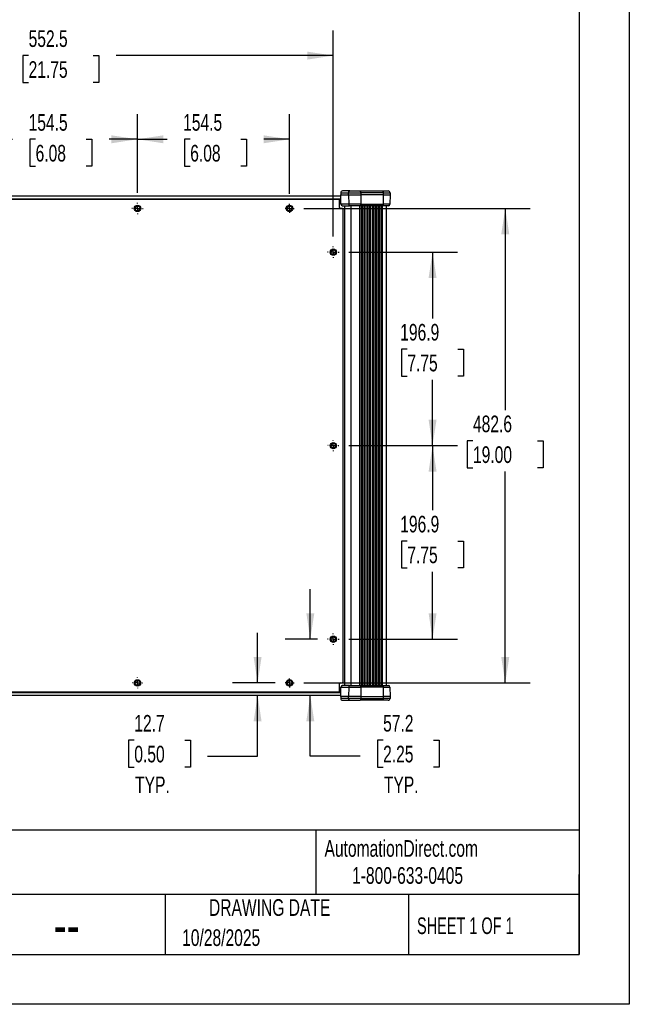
# Model space of a CAD drawing. Header units: millimetres. Extents: x 0 to 2235, y 0 to 1727.
# Tile 3 of 6: x 1616 to 2235, y 0 to 1001. Entities that reach past the tile are written whole.
import ezdxf

# ---------------------------------------------------------------- set-up
doc = ezdxf.new("R2010")
doc.units = ezdxf.units.MM
doc.header["$LTSCALE"] = 8
doc.linetypes.add('CENTERX2', pattern=[20.32, 12.7, -2.54, 2.54, -2.54])
doc.layers.add('CENTER', color=40, linetype='CENTERX2')
doc.layers.add('DIMENSIONS', color=140, linetype='Continuous', lineweight=25)
doc.layers.add('TEXT', color=140, linetype='Continuous', lineweight=25)
doc.styles.add('SLDTEXTSTYLE0', font='TXT', dxfattribs={"width": 0.7})
doc.styles.add('SLDTEXTSTYLE1', font='TXT', dxfattribs={"width": 0.65})
doc.dimstyles.new('SLDDIMSTYLE1', dxfattribs={"dimtxt": 17.264063, "dimasz": 26.416, "dimexe": 0, "dimexo": 0.0625, "dimgap": 4.316016, "dimtad": 0, "dimtih": 1, "dimtoh": 1, "dimdec": 1, "dimrnd": 1e-09, "dimzin": 12, "dimdsep": 46, "dimtxsty": 'SLDTEXTSTYLE0', "dimsah": 1, "dimcen": 0.09, "dimadec": 0, "dimazin": 3, "dimtfac": 1, "dimtdec": 1, "dimtofl": 0, "dimtmove": 0, "dimatfit": 3, "dimfxl": 0, "dimfrac": 2, "dimtolj": 1, "dimtzin": 12, "dimarcsym": 0})
doc.dimstyles.new('SLDDIMSTYLE2', dxfattribs={"dimtxt": 17.264063, "dimasz": 26.416, "dimexe": 0, "dimexo": 0.0625, "dimgap": 4.316016, "dimtad": 0, "dimtih": 1, "dimtoh": 1, "dimdec": 1, "dimrnd": 1e-09, "dimzin": 12, "dimdsep": 46, "dimtxsty": 'SLDTEXTSTYLE0', "dimsah": 1, "dimcen": 0.09, "dimadec": 0, "dimazin": 3, "dimtfac": 1, "dimtdec": 1, "dimtmove": 0, "dimatfit": 0, "dimfxl": 0, "dimfrac": 2, "dimtolj": 1, "dimtzin": 12, "dimarcsym": 0})

# ---------------------------------------------------------------- blocks, each defined once
blk = doc.blocks.new('_D_10')
at = {"layer": 'DIMENSIONS'}
for p, q in [((1581, 825.2), (1581, 905.2)), ((1735.5, 825.4), (1735.5, 905.2)), ((1581, 879.8), (1608.6, 879.8)), ((1632, 879.8), (1626.2, 879.8)), ((1626.2, 879.8), (1626.2, 852.3)), ((1683.3, 879.8), (1689.1, 879.8)), ((1689.1, 879.8), (1689.1, 852.3)), ((1735.5, 879.8), (1706.7, 879.8)), ((1626.2, 852.3), (1632, 852.3)), ((1689.1, 852.3), (1683.3, 852.3))]:
    blk.add_line(p, q, dxfattribs=at)
for points in [[(1581, 879.8), (1607.4, 875.7), (1607.4, 883.8)], [(1735.5, 879.8), (1709.1, 883.8), (1709.1, 875.7)]]:
    blk.add_solid(points, dxfattribs=at)
at = {"layer": 'DIMENSIONS', "char_height": 16.93, "attachment_point": 1, "style": 'SLDTEXTSTYLE0'}
for s, insert in [('154.5', (1624.9, 905.4)), ('6.08', (1632, 874.1))]:
    blk.add_mtext(s, dxfattribs=dict(at, insert=insert))
blk = doc.blocks.new('_D_11')
at = {"layer": 'DIMENSIONS'}
for p, q in [((1735.5, 825.4), (1735.5, 905.2)), ((1890, 824.2), (1890, 905.2)), ((1735.5, 879.8), (1765.7, 879.8)), ((1789.1, 879.8), (1783.3, 879.8)), ((1783.3, 879.8), (1783.3, 852.3)), ((1840.4, 879.8), (1846.2, 879.8)), ((1846.2, 879.8), (1846.2, 852.3)), ((1890, 879.8), (1863.8, 879.8)), ((1783.3, 852.3), (1789.1, 852.3)), ((1846.2, 852.3), (1840.4, 852.3))]:
    blk.add_line(p, q, dxfattribs=at)
for points in [[(1735.5, 879.8), (1761.9, 875.7), (1761.9, 883.8)], [(1890, 879.8), (1863.6, 883.8), (1863.6, 875.7)]]:
    blk.add_solid(points, dxfattribs=at)
at = {"layer": 'DIMENSIONS', "char_height": 16.93, "attachment_point": 1, "style": 'SLDTEXTSTYLE0'}
for s, insert in [('154.5', (1781.9, 905.4)), ('6.08', (1789.1, 874.1))]:
    blk.add_mtext(s, dxfattribs=dict(at, insert=insert))
blk = doc.blocks.new('_D_12')
at = {"layer": 'DIMENSIONS'}
for p, q in [((1382, 780.7), (1382, 990.3)), ((1934.5, 781), (1934.5, 990.3)), ((1382, 964.9), (1601.5, 964.9)), ((1624.9, 964.9), (1619.1, 964.9)), ((1619.1, 964.9), (1619.1, 937.4)), ((1690.5, 964.9), (1696.3, 964.9)), ((1696.3, 964.9), (1696.3, 937.4)), ((1934.5, 964.9), (1713.9, 964.9)), ((1619.1, 937.4), (1624.9, 937.4)), ((1696.3, 937.4), (1690.5, 937.4))]:
    blk.add_line(p, q, dxfattribs=at)
for points in [[(1382, 964.9), (1408.5, 960.8), (1408.5, 968.9)], [(1934.5, 964.9), (1908.1, 968.9), (1908.1, 960.8)]]:
    blk.add_solid(points, dxfattribs=at)
at = {"layer": 'DIMENSIONS', "char_height": 16.93, "attachment_point": 1, "style": 'SLDTEXTSTYLE0'}
for s, insert in [('552.5', (1624.9, 990.6)), ('21.75', (1624.9, 959.2))]:
    blk.add_mtext(s, dxfattribs=dict(at, insert=insert))
blk = doc.blocks.new('_D_13')
at = {"layer": 'DIMENSIONS'}
for p, q in [((1911.1, 371.3), (1911.1, 422.1)), ((1918.5, 371.3), (1885.7, 371.3)), ((1911.1, 252.5), (1911.1, 314.2)), ((1985.1, 268.6), (1979.3, 268.6)), ((1979.3, 268.6), (1979.3, 241.2)), ((2036.4, 268.6), (2042.2, 268.6)), ((2042.2, 268.6), (2042.2, 241.2)), ((1961.9, 252.5), (1911.1, 252.5)), ((1979.3, 241.2), (1985.1, 241.2)), ((2042.2, 241.2), (2036.4, 241.2))]:
    blk.add_line(p, q, dxfattribs=at)
for points in [[(1911.1, 371.3), (1915.2, 397.8), (1907.1, 397.8)], [(1911.1, 314.2), (1907.1, 287.8), (1915.2, 287.8)]]:
    blk.add_solid(points, dxfattribs=at)
at = {"layer": 'DIMENSIONS', "char_height": 16.93, "attachment_point": 1, "style": 'SLDTEXTSTYLE0'}
for s, insert in [('57.2', (1985.1, 294.3)), ('2.25', (1985.1, 263)), ('TYP.', (1985.9, 231.7))]:
    blk.add_mtext(s, dxfattribs=dict(at, insert=insert))
blk = doc.blocks.new('_D_14')
at = {"layer": 'DIMENSIONS'}
for p, q in [((1857.6, 326.9), (1857.6, 377.7)), ((1875.4, 326.9), (1832.2, 326.9)), ((1857.6, 252.5), (1857.6, 314.2)), ((1732.3, 268.6), (1726.5, 268.6)), ((1726.5, 268.6), (1726.5, 241.2)), ((1783.6, 268.6), (1789.4, 268.6)), ((1789.4, 268.6), (1789.4, 241.2)), ((1806.8, 252.5), (1857.6, 252.5)), ((1726.5, 241.2), (1732.3, 241.2)), ((1789.4, 241.2), (1783.6, 241.2))]:
    blk.add_line(p, q, dxfattribs=at)
for points in [[(1857.6, 326.9), (1861.6, 353.3), (1853.5, 353.3)], [(1857.6, 314.2), (1853.5, 287.8), (1861.6, 287.8)]]:
    blk.add_solid(points, dxfattribs=at)
at = {"layer": 'DIMENSIONS', "char_height": 16.93, "attachment_point": 1, "style": 'SLDTEXTSTYLE0'}
for s, insert in [('12.7', (1732.3, 294.3)), ('0.50', (1732.3, 263)), ('TYP.', (1733.1, 231.7))]:
    blk.add_mtext(s, dxfattribs=dict(at, insert=insert))
blk = doc.blocks.new('_D_15')
at = {"layer": 'DIMENSIONS'}
for p, q in [((1950.4, 765), (2060.7, 765)), ((2035.3, 765), (2035.3, 697.6)), ((2009.7, 666.3), (2003.9, 666.3)), ((2003.9, 666.3), (2003.9, 638.9)), ((2061, 666.3), (2066.8, 666.3)), ((2066.8, 666.3), (2066.8, 638.9)), ((2003.9, 638.9), (2009.7, 638.9)), ((2035.3, 568.2), (2035.3, 635)), ((2066.8, 638.9), (2061, 638.9)), ((1950.2, 568.2), (2060.7, 568.2))]:
    blk.add_line(p, q, dxfattribs=at)
for points in [[(2035.3, 765), (2031.3, 738.6), (2039.4, 738.6)], [(2035.3, 568.2), (2039.4, 594.6), (2031.3, 594.6)]]:
    blk.add_solid(points, dxfattribs=at)
at = {"layer": 'DIMENSIONS', "char_height": 16.93, "attachment_point": 1, "style": 'SLDTEXTSTYLE0'}
for s, insert in [('196.9', (2002.5, 692)), ('7.75', (2009.7, 660.7))]:
    blk.add_mtext(s, dxfattribs=dict(at, insert=insert))
blk = doc.blocks.new('_D_16')
at = {"layer": 'DIMENSIONS'}
for p, q in [((1950.2, 568.2), (2060.7, 568.2)), ((2035.3, 568.2), (2035.3, 502.5)), ((2009.7, 471.2), (2003.9, 471.2)), ((2003.9, 471.2), (2003.9, 443.8)), ((2061, 471.2), (2066.8, 471.2)), ((2066.8, 471.2), (2066.8, 443.8)), ((2003.9, 443.8), (2009.7, 443.8)), ((2066.8, 443.8), (2061, 443.8)), ((2035.3, 371.3), (2035.3, 439.9)), ((1950.4, 371.3), (2060.7, 371.3))]:
    blk.add_line(p, q, dxfattribs=at)
for points in [[(2035.3, 568.2), (2031.3, 541.8), (2039.4, 541.8)], [(2035.3, 371.3), (2039.4, 397.8), (2031.3, 397.8)]]:
    blk.add_solid(points, dxfattribs=at)
at = {"layer": 'DIMENSIONS', "char_height": 16.93, "attachment_point": 1, "style": 'SLDTEXTSTYLE0'}
for s, insert in [('196.9', (2002.5, 496.9)), ('7.75', (2009.7, 465.6))]:
    blk.add_mtext(s, dxfattribs=dict(at, insert=insert))
blk = doc.blocks.new('_D_17')
at = {"layer": 'DIMENSIONS'}
for p, q in [((1904.7, 809.5), (2134.6, 809.5)), ((2109.2, 809.5), (2109.2, 604.4)), ((2076.4, 573.1), (2070.6, 573.1)), ((2070.6, 573.1), (2070.6, 545.6)), ((2142, 573.1), (2147.8, 573.1)), ((2147.8, 573.1), (2147.8, 545.6)), ((2070.6, 545.6), (2076.4, 545.6)), ((2109.2, 326.9), (2109.2, 541.8)), ((2147.8, 545.6), (2142, 545.6)), ((1904.7, 326.9), (2134.6, 326.9))]:
    blk.add_line(p, q, dxfattribs=at)
for points in [[(2109.2, 809.5), (2105.1, 783.1), (2113.3, 783.1)], [(2109.2, 326.9), (2113.3, 353.3), (2105.1, 353.3)]]:
    blk.add_solid(points, dxfattribs=at)
at = {"layer": 'DIMENSIONS', "char_height": 16.93, "attachment_point": 1, "style": 'SLDTEXTSTYLE0'}
for s, insert in [('482.6', (2076.4, 598.8)), ('19.00', (2076.4, 567.5))]:
    blk.add_mtext(s, dxfattribs=dict(at, insert=insert))
blk = doc.blocks.new('SW_CENTERMARKSYMBOL_2')
at = {"layer": 'CENTER', "color": 0}
for p, q in [((-5.08, 0), (-5.7912, 0)), ((0, 0), (-2.54, 0)), ((0, 5.08), (0, 5.7912)), ((0, 0), (0, 2.54)), ((0, 0), (0, -2.54)), ((0, 0), (2.54, 0)), ((5.08, 0), (5.7912, 0)), ((0, -5.08), (0, -5.7912))]:
    blk.add_line(p, q, dxfattribs=at)
blk = doc.blocks.new('SW_CENTERMARKSYMBOL_3')
at = {"layer": 'CENTER', "color": 0}
for p, q in [((-5.08, 0), (-5.7912, 0)), ((0, 0), (-2.54, 0)), ((0, 5.08), (0, 5.7912)), ((0, 0), (0, 2.54)), ((0, 0), (0, -2.54)), ((0, 0), (2.54, 0)), ((5.08, 0), (5.7912, 0)), ((0, -5.08), (0, -5.7912))]:
    blk.add_line(p, q, dxfattribs=at)
blk = doc.blocks.new('SW_CENTERMARKSYMBOL_4')
at = {"layer": 'CENTER', "color": 0}
for p, q in [((-2.54, 0), (-4.52374, 0)), ((0, 0), (-2.54, 0)), ((0, 2.54), (0, 4.52374)), ((0, 0), (0, 2.54)), ((0, 0), (0, -2.54)), ((0, 0), (2.54, 0)), ((2.54, 0), (4.52374, 0)), ((0, -2.54), (0, -4.52374))]:
    blk.add_line(p, q, dxfattribs=at)
blk = doc.blocks.new('SW_CENTERMARKSYMBOL_5')
at = {"layer": 'CENTER', "color": 0}
for p, q in [((-5.08, 0), (-5.7912, 0)), ((0, 0), (-2.54, 0)), ((0, 5.08), (0, 5.7912)), ((0, 0), (0, 2.54)), ((0, 0), (0, -2.54)), ((0, 0), (2.54, 0)), ((5.08, 0), (5.7912, 0)), ((0, -5.08), (0, -5.7912))]:
    blk.add_line(p, q, dxfattribs=at)
blk = doc.blocks.new('SW_CENTERMARKSYMBOL_6')
at = {"layer": 'CENTER', "color": 0}
for p, q in [((-2.54, 0), (-4.52374, 0)), ((0, 0), (-2.54, 0)), ((0, 2.54), (0, 4.52374)), ((0, 0), (0, 2.54)), ((0, 0), (0, -2.54)), ((0, 0), (2.54, 0)), ((2.54, 0), (4.52374, 0)), ((0, -2.54), (0, -4.52374))]:
    blk.add_line(p, q, dxfattribs=at)
blk = doc.blocks.new('SW_CENTERMARKSYMBOL_14')
at = {"layer": 'CENTER', "color": 0}
for p, q in [((-5.08, 0), (-5.5118, 0)), ((0, 0), (-2.54, 0)), ((0, 5.08), (0, 5.5118)), ((0, 0), (0, 2.54)), ((0, 0), (0, -2.54)), ((0, 0), (2.54, 0)), ((5.08, 0), (5.5118, 0)), ((0, -5.08), (0, -5.5118))]:
    blk.add_line(p, q, dxfattribs=at)
blk = doc.blocks.new('SW_CENTERMARKSYMBOL_15')
at = {"layer": 'CENTER', "color": 0}
for p, q in [((-5.08, 0), (-5.5118, 0)), ((0, 0), (-2.54, 0)), ((0, 5.08), (0, 5.5118)), ((0, 0), (0, 2.54)), ((0, 0), (0, -2.54)), ((0, 0), (2.54, 0)), ((5.08, 0), (5.5118, 0)), ((0, -5.08), (0, -5.5118))]:
    blk.add_line(p, q, dxfattribs=at)

msp = doc.modelspace()

# ---------------------------------------------------------------- linework, layer by layer
at = {"color": 7, "linetype": 'Continuous'}
for p, q in [((2235.22, 1727.22), (2235.22, 0.02)), ((2235.22, 0.02), (0.02, 0.02))]:
    msp.add_line(p, q, dxfattribs=at)
for p, q in [((1374.45, 822.19), (1942.08, 822.19)), ((1941.98, 825.21), (1941.98, 823.21)), ((1941.98, 825.21), (1950.04, 825.21)), ((1941.98, 823.21), (1942.06, 823.21)), ((1942.06, 823.21), (1950.04, 823.21)), ((1942.25, 813.68), (1942.06, 823.21)), ((1951.28, 827.21), (1943.98, 827.21)), ((1950.04, 823.21), (1950.04, 825.21)), ((1950.04, 825.21), (1962.4, 825.21)), ((1950.04, 823.21), (1962.4, 823.21)), ((1950.04, 823.21), (1950.14, 813.68)), ((1951.28, 827.21), (1961.88, 827.21)), ((1961.88, 827.21), (1984.91, 827.21)), ((1962.4, 823.21), (1962.36, 813.68)), ((1962.4, 825.21), (1962.4, 823.21)), ((1985.43, 825.21), (1962.4, 825.21)), ((1985.43, 823.21), (1962.4, 823.21)), ((1984.91, 827.21), (1990.18, 827.21)), ((1985.39, 813.68), (1985.43, 823.21)), ((1985.43, 823.21), (1985.43, 825.21)), ((1985.43, 825.21), (1992.18, 825.21)), ((1985.43, 823.21), (1992.18, 823.21)), ((1992.18, 823.21), (1992.01, 813.68)), ((1992.18, 825.21), (1992.18, 823.21)), ((1374.39, 819.11), (1942.14, 819.11)), ((1376.49, 819.02), (1940.05, 819.02)), ((1940.84, 810.29), (1940.84, 818.22)), ((1940.84, 815.84), (1940.84, 815.84)), ((1940.84, 810.26), (1940.84, 815.84)), ((1950.14, 813.68), (1942.25, 813.68)), ((1943.74, 812.21), (1951.07, 812.21)), ((1946.08, 324.18), (1946.08, 812.21)), ((1962.36, 813.68), (1950.14, 813.68)), ((1961.97, 812.21), (1951.07, 812.21)), ((1952.57, 324.18), (1952.57, 812.21)), ((1961.34, 324.18), (1961.34, 812.21)), ((1985, 812.21), (1961.97, 812.21)), ((1962.36, 813.68), (1985.39, 813.68)), ((1962.64, 812.21), (1962.64, 324.18)), ((1964.09, 324.18), (1964.09, 812.21)), ((1965.53, 812.21), (1965.53, 324.18)), ((1966.98, 324.18), (1966.98, 812.21)), ((1968.43, 812.21), (1968.43, 324.18)), ((1969.88, 324.18), (1969.88, 812.21)), ((1971.33, 812.21), (1971.33, 324.18)), ((1972.78, 324.18), (1972.78, 812.21)), ((1974.23, 812.21), (1974.23, 324.18)), ((1975.68, 324.18), (1975.68, 812.21)), ((1977.13, 812.21), (1977.13, 324.18)), ((1978.57, 324.18), (1978.57, 812.21)), ((1980.02, 812.21), (1980.02, 324.18)), ((1981.47, 324.18), (1981.47, 812.21)), ((1982.92, 812.21), (1982.92, 324.18)), ((1984.37, 324.18), (1984.37, 812.21)), ((1990.51, 812.21), (1985, 812.21)), ((1992.01, 813.68), (1985.39, 813.68)), ((1988.08, 812.21), (1988.08, 324.18)), ((1943.22, 809.49), (1941.64, 809.49)), ((1944.02, 808.7), (1944.02, 327.69)), ((1940.84, 320.54), (1940.84, 326.12)), ((1940.84, 318.16), (1940.84, 326.1)), ((1940.84, 320.54), (1940.84, 320.54)), ((1941.64, 326.89), (1943.22, 326.89)), ((1942.25, 322.7), (1950.14, 322.7)), ((1951.07, 324.18), (1943.74, 324.18)), ((1950.14, 322.7), (1950.04, 313.18)), ((1950.14, 322.7), (1962.36, 322.7)), ((1951.07, 324.18), (1961.97, 324.18)), ((1961.97, 324.18), (1985, 324.18)), ((1962.36, 322.7), (1962.4, 313.18)), ((1985.39, 322.7), (1962.36, 322.7)), ((1985, 324.18), (1990.51, 324.18)), ((1985.43, 313.18), (1985.39, 322.7)), ((1985.39, 322.7), (1992.01, 322.7)), ((1992.01, 322.7), (1992.18, 313.18)), ((1374.39, 317.28), (1942.14, 317.28)), ((1942.08, 314.19), (1374.45, 314.19)), ((1940.05, 317.37), (1376.49, 317.37)), ((1941.98, 313.18), (1941.98, 311.18)), ((1942.06, 313.18), (1941.98, 313.18)), ((1950.04, 311.18), (1941.98, 311.18)), ((1950.04, 313.18), (1942.06, 313.18)), ((1950.04, 311.18), (1950.04, 313.18)), ((1962.4, 313.18), (1950.04, 313.18)), ((1962.4, 311.18), (1950.04, 311.18)), ((1962.4, 313.18), (1962.4, 311.18)), ((1962.4, 313.18), (1985.43, 313.18)), ((1962.4, 311.18), (1985.43, 311.18)), ((1985.43, 311.18), (1985.43, 313.18)), ((1992.18, 313.18), (1985.43, 313.18)), ((1992.18, 311.18), (1985.43, 311.18)), ((1992.18, 313.18), (1992.18, 311.18)), ((1943.98, 309.18), (1951.28, 309.18)), ((1951.28, 309.18), (1961.88, 309.18)), ((1984.91, 309.18), (1961.88, 309.18)), ((1990.18, 309.18), (1984.91, 309.18))]:
    msp.add_line(p, q)
for centre, radius in [((1735.53, 809.49), 3.25), ((1735.53, 809.49), 2.41), ((1890.04, 809.49), 3.25), ((1890.04, 809.49), 2.41), ((1934.49, 765.04), 3.25), ((1934.49, 765.04), 2.41), ((1934.49, 568.19), 3.25), ((1934.49, 568.19), 2.41), ((1934.49, 371.34), 3.25), ((1934.49, 371.34), 2.41), ((1735.53, 326.89), 3.25), ((1735.53, 326.89), 2.41), ((1890.04, 326.89), 3.25), ((1890.04, 326.89), 2.41)]:
    msp.add_circle(centre, radius)
for centre, radius, start, end in [((1943.98, 825.21), 2, 90, 180), ((1960.08, 825.67), 2.37, 348.63095, 40.39069), ((1983.11, 825.67), 2.37, 348.63095, 40.39069), ((1990.18, 825.21), 2, 360, 90), ((1940.05, 818.22), 0.794, 0, 90), ((1943.74, 813.71), 1.5, 181.13026, 270), ((1943.74, 813.7), 1.5, 180.8496, 269.85571), ((1960.65, 813.34), 1.74, 319.29528, 11.1942), ((1983.68, 813.34), 1.74, 319.29528, 11.1942), ((1990.51, 813.71), 1.5, 270, 359), ((1941.64, 810.29), 0.794, 180, 270), ((1943.22, 808.7), 0.794, 0, 90), ((1941.64, 326.1), 0.794, 90, 180), ((1943.74, 322.68), 1.5, 90, 178.92502), ((1943.74, 322.68), 1.5, 90.14429, 179.1504), ((1943.22, 327.69), 0.794, 270, 0), ((1960.65, 323.04), 1.74, 348.8058, 40.70472), ((1983.68, 323.04), 1.74, 348.8058, 40.70472), ((1990.51, 322.68), 1.5, 1, 90), ((1940.05, 318.16), 0.794, 270, 0), ((1943.98, 311.18), 2, 180, 270), ((1960.08, 310.71), 2.37, 319.60931, 11.36906), ((1983.11, 310.71), 2.37, 319.60931, 11.36905), ((1990.18, 311.18), 2, 270, 0)]:
    msp.add_arc(centre, radius, start, end)
for points, knots in [([(1950.04, 825.21), (1950.04, 825.47), (1950.07, 825.73), (1950.2, 826.22), (1950.29, 826.44), (1950.52, 826.81), (1950.65, 826.96), (1950.95, 827.16), (1951.11, 827.21), (1951.28, 827.21)], [0, 0, 0, 0, 0.25, 0.25, 0.5, 0.5, 0.75, 0.75, 1, 1, 1, 1]), ([(1950.14, 813.68), (1950.15, 813.49), (1950.17, 813.29), (1950.27, 812.94), (1950.34, 812.77), (1950.51, 812.5), (1950.61, 812.39), (1950.83, 812.25), (1950.95, 812.21), (1951.07, 812.21)], [0, 0, 0, 0, 0.25, 0.25, 0.5, 0.5, 0.75, 0.75, 1, 1, 1, 1]), ([(1942.06, 313.18), (1942.08, 313.93), (1942.11, 315.51), (1942.17, 318.69), (1942.22, 321.11), (1942.25, 322.7)], [0, 0, 0, 0, 0.2361234, 0.5000112, 1, 1, 1, 1]), ([(1951.07, 324.18), (1950.95, 324.18), (1950.83, 324.14), (1950.61, 323.99), (1950.51, 323.88), (1950.34, 323.61), (1950.27, 323.45), (1950.17, 323.09), (1950.15, 322.9), (1950.14, 322.7)], [0, 0, 0, 0, 0.25, 0.25, 0.5, 0.5, 0.75, 0.75, 1, 1, 1, 1]), ([(1951.28, 309.18), (1951.11, 309.18), (1950.95, 309.23), (1950.65, 309.43), (1950.52, 309.58), (1950.29, 309.95), (1950.2, 310.17), (1950.07, 310.65), (1950.04, 310.91), (1950.04, 311.18)], [0, 0, 0, 0, 0.25, 0.25, 0.5, 0.5, 0.75, 0.75, 1, 1, 1, 1])]:
    msp.add_open_spline(points, degree=3, knots=knots)
for points in [[(1942.24, 813.68), (1942.24, 813.68), (1942.24, 813.68), (1942.25, 813.68)], [(1942.25, 322.7), (1942.24, 322.7), (1942.24, 322.7), (1942.24, 322.7)]]:
    msp.add_open_spline(points, degree=3)
at = {"layer": 'TEXT'}
for p, q in [((2184.4, 1676.4), (2184.4, 50.8)), ((2184.4, 177.01), (50.8, 177.01)), ((1916.6, 177.01), (1916.6, 111.76)), ((2184.4, 50.8), (2184.4, 132.08)), ((2184.4, 111.76), (50.8, 111.76)), ((1763.72, 111.76), (1763.72, 50.8)), ((2010.79, 111.76), (2010.79, 50.8)), ((50.8, 50.8), (2184.4, 50.8))]:
    msp.add_line(p, q, dxfattribs=at)

# ---------------------------------------------------------------- block references
at = {"layer": 'CENTER'}
for name, p in [('SW_CENTERMARKSYMBOL_5', (1735.53, 809.49)), ('SW_CENTERMARKSYMBOL_6', (1890.04, 809.49)), ('SW_CENTERMARKSYMBOL_2', (1934.49, 765.04)), ('SW_CENTERMARKSYMBOL_14', (1934.49, 568.19)), ('SW_CENTERMARKSYMBOL_3', (1934.49, 371.34)), ('SW_CENTERMARKSYMBOL_15', (1735.53, 326.89)), ('SW_CENTERMARKSYMBOL_4', (1890.04, 326.89))]:
    msp.add_blockref(name, p, dxfattribs=at)

# ---------------------------------------------------------------- texts
at = {"color": 179, "linetype": 'Continuous', "lineweight": 18, "char_height": 16.9333, "attachment_point": 1, "style": 'SLDTEXTSTYLE0'}
for s, insert in [('AutomationDirect.com', (1925.56, 167.01)), ('1-800-633-0405', (1953.53, 139.5))]:
    msp.add_mtext(s, dxfattribs=dict(at, insert=insert))
at = {"layer": 'TEXT'}
for s, insert, char_height, attachment_point, style in [('DRAWING DATE', (1869.8, 106.91), 16.9333, 2, 'SLDTEXTSTYLE0'), ('SHEET 1 OF 1', (2019.53, 88.41), 16.9333, 1, 'SLDTEXTSTYLE1'), ('--', (1650.38, 101.87), 42.333, 1, 'SLDTEXTSTYLE0'), ('10/28/2025', (1780.9, 76.29), 16.933, 1, 'SLDTEXTSTYLE0')]:
    msp.add_mtext(s, dxfattribs=dict(at, insert=insert, char_height=char_height, attachment_point=attachment_point, style=style))

# ---------------------------------------------------------------- dimensions: what is measured, and where the dimension line sits
at = {"layer": 'DIMENSIONS'}
for base, p1, p2, picture, middle in [((1382.04202634, 964.85922432), (1934.49202634, 770.83317517), (1382.04202634, 770.55377517), '_D_12', (1657.68294919, 964.85922432)), ((1735.53, 879.75), (1581.01, 815), (1735.53, 815.28), '_D_10', (1657.68, 879.75)), ((1890.04, 879.75), (1735.53, 815.28), (1890.04, 814.02), '_D_11', (1814.78, 879.75))]:
    dim = msp.add_linear_dim(base=base, p1=p1, p2=p2, dimstyle='SLDDIMSTYLE1', dxfattribs=at)
    dim.commit()
    dim.dimension.update_dxf_attribs({"geometry": picture, "text_midpoint": middle, "dimtype": 160})
for base, p1, p2, picture, middle in [((2109.2, 809.49), (1894.57, 326.89), (1894.57, 809.49), '_D_17', (2109.2, 573.08)), ((2035.32639626, 568.19197517), (1940.28322634, 765.04197517), (1940.00382634, 568.19197517), '_D_15', (2035.32639626, 666.31781202)), ((2035.32639626, 371.34197517), (1940.00382634, 568.19197517), (1940.28322634, 371.34197517), '_D_16', (2035.32639626, 471.22761938))]:
    dim = msp.add_linear_dim(base=base, p1=p1, p2=p2, angle=90, dimstyle='SLDDIMSTYLE1', dxfattribs=at)
    dim.commit()
    dim.dimension.update_dxf_attribs({"geometry": picture, "text_midpoint": middle, "dimtype": 160})
for base, p1, p2, picture, middle in [((1911.12733093, 314.19197517), (1928.70082634, 371.34197517), (1961.33939093, 314.19197517), '_D_13', (1911.12733093, 252.46547181)), ((1857.56, 314.19), (1885.52, 326.89), (1961.34, 314.19), '_D_14', (1857.56, 252.47))]:
    dim = msp.add_linear_dim(base=base, p1=p1, p2=p2, angle=90, text='<>\\PTYP.', dimstyle='SLDDIMSTYLE2', dxfattribs=at)
    dim.commit()
    dim.dimension.update_dxf_attribs({"geometry": picture, "text_midpoint": middle, "dimtype": 160})

doc.saveas('drawing.dxf')
